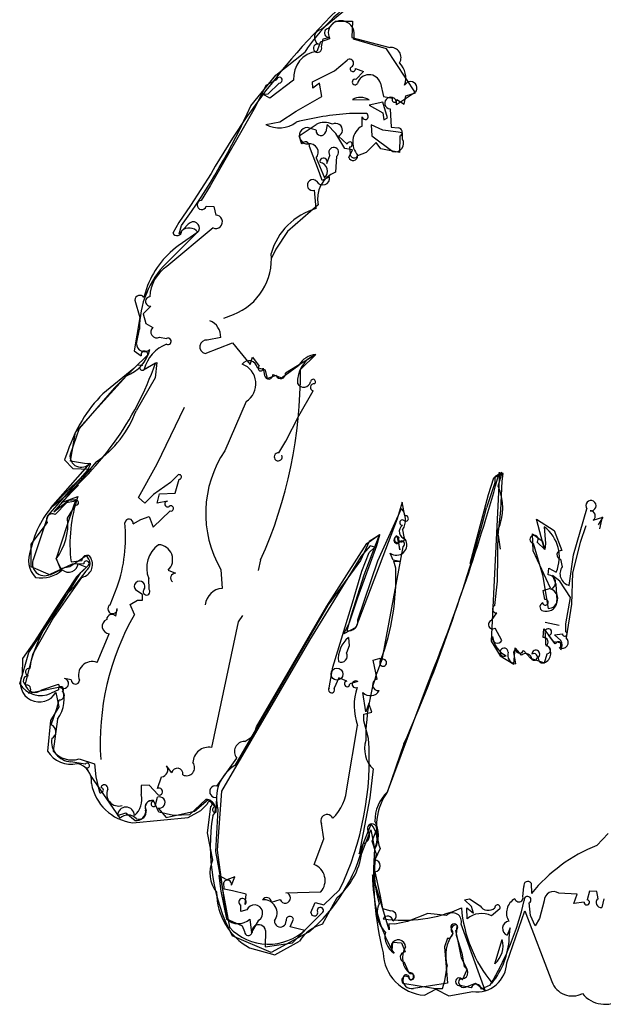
# Model space of a CAD drawing. Extents: x -1.41 to 6.2, y -5.19 to 2.16.
# Tile 2 of 15: x -1.41 to -0.42, y -2.61 to -0.95. Entities that reach past the tile are written whole.
import ezdxf

# ---------------------------------------------------------------- set-up
doc = ezdxf.new("R2010")
doc.units = 0

msp = doc.modelspace()

# ---------------------------------------------------------------- linework, layer by layer
at = {"layer": 'Default', "color": 7, "linetype": 'CONTINUOUS'}
for p, q in [((-0.840736, -0.919627), (-0.896467, -0.96593)), ((-0.885309, -0.964201), (-0.872912, -0.951803)), ((-0.872912, -0.951803), (-0.844645, -0.95169)), ((-0.844645, -0.95169), (-0.845674, -0.979201)), ((-0.893861, -0.981531), (-0.882846, -0.978945)), ((-0.898379, -0.986358), (-0.904278, -1.002722)), ((-0.898379, -0.986358), (-0.882721, -0.981248)), ((-0.896745, -0.995046), (-0.893861, -0.981531)), ((-0.845674, -0.979201), (-0.781578, -0.996018)), ((-0.787039, -0.998377), (-0.84298, -0.982136)), ((-0.973469, -1.042932), (-0.924902, -1.003793)), ((-0.738203, -1.072826), (-0.787039, -0.998377)), ((-0.874492, -1.035448), (-0.853674, -1.017394)), ((-1.015764, -1.094655), (-0.973469, -1.042932)), ((-0.911703, -1.054071), (-0.874492, -1.035448)), ((-0.839535, -1.031534), (-0.825788, -1.036782)), ((-0.825788, -1.036782), (-0.839068, -1.049953)), ((-0.990539, -1.060002), (-1.008308, -1.09683)), ((-0.972641, -1.050512), (-0.990539, -1.060002)), ((-0.986374, -1.074321), (-0.967812, -1.056131)), ((-0.943644, -1.050964), (-0.983688, -1.081428)), ((-0.911117, -1.064873), (-0.911703, -1.054071)), ((-0.899825, -1.056216), (-0.911117, -1.064873)), ((-0.896045, -1.078679), (-0.899825, -1.056216)), ((-0.797049, -1.056423), (-0.792247, -1.078924)), ((-0.995387, -1.074885), (-0.986374, -1.074321)), ((-0.983688, -1.081428), (-0.995387, -1.074885)), ((-0.939488, -1.103292), (-0.896045, -1.078679)), ((-0.738271, -1.071721), (-0.770424, -1.092694)), ((-0.757392, -1.091422), (-0.754493, -1.077839)), ((-0.754493, -1.077839), (-0.738203, -1.072826)), ((-0.844639, -1.083808), (-0.816547, -1.084507)), ((-0.793036, -1.088257), (-0.816355, -1.093236)), ((-0.816355, -1.093236), (-0.793168, -1.106202)), ((-0.785379, -1.114673), (-0.793036, -1.088257)), ((-0.792247, -1.078924), (-0.776847, -1.081829)), ((-0.769402, -1.08383), (-0.757392, -1.091422)), ((-1.008308, -1.09683), (-1.084458, -1.229346)), ((-0.966888, -1.12148), (-0.939488, -1.103292)), ((-0.820741, -1.107687), (-0.849203, -1.107392)), ((-0.793168, -1.106202), (-0.791542, -1.11829)), ((-0.781101, -1.099773), (-0.779186, -1.130452)), ((-0.990707, -1.125825), (-0.966888, -1.12148)), ((-0.934324, -1.145206), (-0.905413, -1.125726)), ((-0.887012, -1.126236), (-0.889534, -1.138561)), ((-0.872345, -1.140956), (-0.887012, -1.126236)), ((-0.828267, -1.128507), (-0.828045, -1.113236)), ((-0.81304, -1.12675), (-0.811641, -1.145091)), ((-0.793168, -1.135574), (-0.81304, -1.12675)), ((-0.791542, -1.11829), (-0.785379, -1.114673)), ((-0.905798, -1.135787), (-0.920492, -1.131023)), ((-0.857584, -1.166275), (-0.872345, -1.140956)), ((-0.811641, -1.145091), (-0.776184, -1.171733)), ((-0.771331, -1.138378), (-0.793168, -1.135574)), ((-0.779186, -1.130452), (-0.76761, -1.131855)), ((-0.759848, -1.139956), (-0.771331, -1.138378)), ((-0.760057, -1.150492), (-0.759848, -1.139956)), ((-0.930092, -1.159091), (-0.934324, -1.145206)), ((-0.868093, -1.145631), (-0.853223, -1.158834)), ((-0.80449, -1.156188), (-0.821111, -1.173374)), ((-0.796428, -1.167206), (-0.80449, -1.156188)), ((-0.764409, -1.145564), (-0.76513, -1.173145)), ((-0.899925, -1.207464), (-0.916848, -1.163147)), ((-0.887924, -1.191948), (-0.882473, -1.177971)), ((-0.844646, -1.168793), (-0.857584, -1.166275)), ((-0.850857, -1.181546), (-0.844646, -1.168793)), ((-0.849348, -1.163852), (-0.848558, -1.174868)), ((-0.821111, -1.173374), (-0.835815, -1.178694)), ((-0.76513, -1.173145), (-0.796428, -1.167206)), ((-0.905769, -1.182294), (-0.891618, -1.215791)), ((-0.871599, -1.179737), (-0.872965, -1.206416)), ((-0.895584, -1.220199), (-0.899925, -1.207464)), ((-0.883107, -1.214043), (-0.895584, -1.220199)), ((-1.084458, -1.229346), (-1.099627, -1.253943)), ((-0.90593, -1.267789), (-0.908382, -1.236913)), ((-1.091102, -1.263859), (-1.07845, -1.264159)), ((-1.07845, -1.264159), (-1.074782, -1.278631)), ((-0.902424, -1.261376), (-0.953927, -1.306234)), ((-1.121207, -1.294033), (-1.13679, -1.310078)), ((-1.103483, -1.304971), (-1.158006, -1.359461)), ((-1.079505, -1.300262), (-1.157345, -1.365424)), ((-1.13679, -1.310078), (-1.13266, -1.296404)), ((-0.953927, -1.306234), (-0.973594, -1.335936)), ((-0.973594, -1.335936), (-0.98138, -1.352284)), ((-1.184249, -1.431943), (-1.19741, -1.445311)), ((-1.19741, -1.445311), (-1.192898, -1.461581)), ((-1.061172, -1.452554), (-1.04515, -1.446326)), ((-1.208728, -1.495415), (-1.203515, -1.470912)), ((-1.192898, -1.461581), (-1.18113, -1.468025)), ((-1.169737, -1.484524), (-1.15787, -1.486599)), ((-1.066675, -1.484979), (-1.089247, -1.489381)), ((-1.093069, -1.511768), (-1.046744, -1.494077)), ((-1.046744, -1.494077), (-1.016893, -1.530579)), ((-1.016893, -1.530579), (-1.01327, -1.517939)), ((-1.01327, -1.517939), (-1.001573, -1.533325)), ((-0.906844, -1.514407), (-0.957291, -1.5453)), ((-0.906264, -1.513733), (-0.932282, -1.539147)), ((-1.207128, -1.531104), (-1.245538, -1.56956)), ((-1.207128, -1.531104), (-1.198261, -1.531896)), ((-1.176818, -1.528497), (-1.196607, -1.539829)), ((-1.195652, -1.538438), (-1.174261, -1.52698)), ((-1.174261, -1.52698), (-1.176923, -1.552899)), ((-0.991023, -1.540165), (-1.004817, -1.535947)), ((-0.994776, -1.536521), (-0.992657, -1.548961)), ((-0.987915, -1.554046), (-0.991023, -1.540165)), ((-0.96438, -1.552843), (-0.934762, -1.531465)), ((-1.311333, -1.644739), (-1.225616, -1.549638)), ((-1.176923, -1.552899), (-1.209367, -1.608509)), ((-0.972985, -1.549251), (-0.987915, -1.554046)), ((-0.978736, -1.547244), (-0.96438, -1.552843)), ((-1.245538, -1.56956), (-1.305168, -1.638618)), ((-0.934872, -1.617163), (-0.910915, -1.57492)), ((-1.023694, -1.592933), (-1.059606, -1.675899)), ((-1.17386, -1.697842), (-1.127485, -1.60235)), ((-0.956708, -1.659543), (-0.934872, -1.617163)), ((-1.305168, -1.638618), (-1.320667, -1.682098)), ((-1.320108, -1.693265), (-1.311333, -1.644739)), ((-0.968845, -1.67942), (-0.956708, -1.659543)), ((-1.357882, -1.785613), (-1.29104, -1.709343)), ((-1.287309, -1.69671), (-1.353761, -1.772064)), ((-1.276503, -1.694806), (-1.32605, -1.753781)), ((-1.296233, -1.697144), (-1.320108, -1.693265)), ((-1.285365, -1.697897), (-1.296233, -1.697144)), ((-1.29104, -1.709343), (-1.285365, -1.697897)), ((-1.20498, -1.75489), (-1.17386, -1.697842)), ((-1.140367, -1.718702), (-1.151005, -1.729587)), ((-1.143131, -1.747361), (-1.136383, -1.723939)), ((-0.606557, -1.72209), (-0.615947, -1.750345)), ((-0.596742, -1.712055), (-0.6109, -1.996735)), ((-0.590571, -1.714134), (-0.606557, -1.72209)), ((-0.604186, -1.719907), (-0.604663, -1.730043)), ((-0.591893, -1.712503), (-0.604186, -1.719907)), ((-0.598799, -1.735752), (-0.591893, -1.712503)), ((-0.592196, -1.727117), (-0.590571, -1.714134)), ((-1.306226, -1.733957), (-1.334805, -1.763182)), ((-1.151005, -1.729587), (-1.180189, -1.749342)), ((-0.604663, -1.730043), (-0.618318, -1.77234)), ((-0.594468, -1.776018), (-0.592196, -1.727117)), ((-1.32605, -1.753781), (-1.347904, -1.77904)), ((-1.334805, -1.763182), (-1.307397, -1.752866)), ((-1.322731, -1.759223), (-1.311037, -1.757954)), ((-1.311037, -1.757954), (-1.315957, -1.772453)), ((-1.194805, -1.764225), (-1.20498, -1.75489)), ((-1.180189, -1.749342), (-1.194805, -1.764225)), ((-1.173854, -1.764419), (-1.169908, -1.748399)), ((-1.169908, -1.748399), (-1.143131, -1.747361)), ((-0.615947, -1.750345), (-0.64665, -1.866343)), ((-1.347904, -1.77904), (-1.322731, -1.759223)), ((-1.326606, -1.763766), (-1.345854, -1.783346)), ((-1.314604, -1.761579), (-1.326606, -1.763766)), ((-1.315957, -1.772453), (-1.325227, -1.801005)), ((-1.324929, -1.789703), (-1.31172, -1.76771)), ((-1.156511, -1.760896), (-1.173854, -1.764419)), ((-0.801827, -1.861268), (-0.761767, -1.773375)), ((-0.760455, -1.762778), (-0.769232, -1.790757)), ((-0.755981, -1.785409), (-0.760455, -1.762778)), ((-0.472079, -1.851585), (-0.449334, -1.773707)), ((-1.357882, -1.785613), (-1.382463, -1.857782)), ((-1.214299, -1.799057), (-1.20146, -1.791985)), ((-1.20146, -1.791985), (-1.187426, -1.786687)), ((-1.187426, -1.786687), (-1.180547, -1.804523)), ((-1.180547, -1.804523), (-1.151649, -1.777371)), ((-0.769232, -1.790757), (-0.838864, -1.973848)), ((-0.599068, -1.818311), (-0.594468, -1.776018)), ((-0.520733, -1.842099), (-0.534095, -1.791031)), ((-0.534095, -1.791031), (-0.504311, -1.810577)), ((-0.438488, -1.792659), (-0.422478, -1.787651)), ((-0.422478, -1.787651), (-0.4301, -1.800628)), ((-0.427444, -1.807414), (-0.42274, -1.78742)), ((-1.359123, -1.796968), (-1.386723, -1.833592)), ((-1.325227, -1.801005), (-1.343933, -1.857763)), ((-0.599962, -1.895727), (-0.599069, -1.808885)), ((-0.521069, -1.804056), (-0.518845, -1.832366)), ((-0.451135, -1.802336), (-0.460397, -1.830495)), ((-0.820484, -1.832082), (-0.798631, -1.816955)), ((-0.798138, -1.817614), (-0.816526, -1.828795)), ((-0.798631, -1.816955), (-0.807061, -1.838188)), ((-0.803564, -1.835356), (-0.798138, -1.817614)), ((-0.769456, -1.819225), (-0.764502, -1.842773)), ((-0.760014, -1.80915), (-0.757727, -1.82088)), ((-0.599068, -1.818311), (-0.595415, -1.841701)), ((-0.539564, -1.84443), (-0.540834, -1.815933)), ((-0.540834, -1.815933), (-0.524225, -1.828035)), ((-0.504311, -1.810577), (-0.491689, -1.844056)), ((-1.386723, -1.833592), (-1.38676, -1.87106)), ((-0.887597, -1.937584), (-0.820484, -1.832082)), ((-0.835379, -1.923443), (-0.803564, -1.835356)), ((-0.816526, -1.828795), (-0.830979, -1.860698)), ((-0.814891, -1.83628), (-0.829816, -1.853332)), ((-0.807061, -1.838188), (-0.825546, -1.885843)), ((-0.816303, -1.847434), (-0.806986, -1.838434)), ((-0.806986, -1.838434), (-0.814891, -1.83628)), ((-0.759782, -1.837964), (-0.795063, -2.028492)), ((-0.764502, -1.842773), (-0.766312, -1.830954)), ((-0.539983, -1.831897), (-0.524083, -1.885148)), ((-0.520204, -1.842504), (-0.533019, -1.829781)), ((-0.524225, -1.828035), (-0.520733, -1.842099)), ((-0.518845, -1.832366), (-0.520204, -1.842504)), ((-0.460397, -1.830495), (-0.473678, -1.881701)), ((-1.343933, -1.857763), (-1.337062, -1.874251)), ((-1.334927, -1.876005), (-1.343909, -1.857789)), ((-1.320794, -1.871059), (-1.293925, -1.852955)), ((-0.829816, -1.853332), (-0.916985, -1.995257)), ((-0.828599, -1.878586), (-0.816303, -1.847434)), ((-0.775679, -1.860573), (-0.780988, -1.8487)), ((-0.51048, -1.907564), (-0.539564, -1.84443)), ((-0.493709, -1.858614), (-0.490823, -1.871307)), ((-0.478936, -1.902728), (-0.472079, -1.851585)), ((-1.38676, -1.87106), (-1.353982, -1.885172)), ((-1.317333, -1.86695), (-1.354609, -1.884605)), ((-1.337062, -1.874251), (-1.320794, -1.871059)), ((-1.318809, -1.863389), (-1.300565, -1.860977)), ((-1.297482, -1.866294), (-1.317333, -1.86695)), ((-1.302337, -1.880888), (-1.289268, -1.868487)), ((-1.00316, -1.877728), (-0.998941, -1.859693)), ((-0.830979, -1.860698), (-0.886054, -1.936175)), ((-0.835265, -1.960915), (-0.801827, -1.861268)), ((-0.764798, -1.862639), (-0.775679, -1.860573)), ((-0.771621, -1.873944), (-0.774916, -1.861914)), ((-0.774916, -1.861914), (-0.764798, -1.862639)), ((-0.514654, -1.885277), (-0.51357, -1.873578)), ((-0.51357, -1.873578), (-0.500902, -1.880424)), ((-1.353982, -1.885172), (-1.334927, -1.876005)), ((-1.301345, -1.889355), (-1.348288, -1.957112)), ((-1.334072, -1.93151), (-1.302337, -1.880888)), ((-1.293978, -1.878714), (-1.314919, -1.905559)), ((-1.187369, -1.90995), (-1.187988, -1.891132)), ((-1.155132, -1.877363), (-1.142745, -1.882292)), ((-1.066484, -1.876019), (-1.064258, -1.90788)), ((-0.825546, -1.885843), (-0.846521, -1.952738)), ((-0.844625, -1.932143), (-0.828599, -1.878586)), ((-0.524083, -1.885148), (-0.514656, -1.941768)), ((-0.494914, -1.895513), (-0.507249, -1.886149)), ((-0.507249, -1.886149), (-0.501666, -1.90086)), ((-0.473678, -1.881701), (-0.475291, -1.934221)), ((-1.252749, -1.935413), (-1.240995, -1.905047)), ((-0.604392, -1.93652), (-0.599962, -1.895727)), ((-0.523053, -1.911358), (-0.51048, -1.907564)), ((-0.501666, -1.90086), (-0.499871, -1.928231)), ((-0.476879, -1.923238), (-0.494914, -1.895513)), ((-1.198206, -1.918052), (-1.209718, -1.910953)), ((-1.198206, -1.927778), (-1.198206, -1.918052)), ((-0.84956, -1.965536), (-0.835379, -1.923443)), ((-0.520378, -1.92675), (-0.523053, -1.911358)), ((-0.484734, -1.967801), (-0.476879, -1.923238)), ((-1.390121, -2.015843), (-1.334072, -1.93151)), ((-1.219336, -1.935212), (-1.206871, -1.927951)), ((-1.212022, -1.951945), (-1.219336, -1.935212)), ((-1.206871, -1.927951), (-1.198206, -1.927778)), ((-0.886054, -1.936175), (-1.042718, -2.206215)), ((-1.006232, -2.141073), (-0.887597, -1.937584)), ((-0.877776, -2.040897), (-0.844625, -1.932143)), ((-0.475291, -1.934221), (-0.484425, -1.990991)), ((-1.348288, -1.957112), (-1.383988, -2.019138)), ((-1.243512, -1.954773), (-1.240946, -1.941813)), ((-1.029866, -1.95338), (-1.037075, -1.964069)), ((-0.846521, -1.952738), (-0.854069, -1.979519)), ((-0.610263, -1.961747), (-0.601241, -1.948869)), ((-1.037075, -1.964069), (-1.082099, -2.176002)), ((-0.858764, -1.984426), (-0.84956, -1.965536)), ((-0.838864, -1.973848), (-0.858764, -1.984426)), ((-0.592425, -1.995533), (-0.603914, -1.974807)), ((-0.495822, -1.970292), (-0.519371, -1.965339)), ((-0.484849, -1.981271), (-0.484734, -1.967801)), ((-1.275127, -2.032843), (-1.254598, -1.98436)), ((-0.851407, -1.990404), (-0.850212, -2.004607)), ((-0.523129, -1.990562), (-0.521788, -1.976042)), ((-0.521788, -1.976042), (-0.505989, -1.997576)), ((-0.519391, -1.984174), (-0.518956, -2.00219)), ((-0.50263, -2.001579), (-0.513465, -1.98736)), ((-0.50374, -1.986253), (-0.490315, -1.984532)), ((-0.493195, -1.995608), (-0.50374, -1.986253)), ((-0.916985, -1.995257), (-1.065343, -2.24947)), ((-0.850212, -2.004607), (-0.854281, -2.016592)), ((-0.6109, -1.996735), (-0.595347, -2.021404)), ((-0.505989, -1.997576), (-0.493749, -1.99931)), ((-0.493749, -1.99931), (-0.493132, -2.01151)), ((-1.405545, -2.068707), (-1.390121, -2.015843)), ((-1.383988, -2.019138), (-1.396188, -2.069051)), ((-0.595347, -2.021404), (-0.572525, -2.035432)), ((-0.569487, -2.008811), (-0.573025, -2.015713)), ((-0.573025, -2.015713), (-0.569347, -2.035208)), ((-0.572525, -2.035432), (-0.57001, -2.008312)), ((-0.559388, -2.020204), (-0.569487, -2.008811)), ((-0.556109, -2.012841), (-0.544292, -2.025271)), ((-0.520807, -2.033077), (-0.515977, -2.018311)), ((-1.386803, -2.031073), (-1.388237, -2.042885)), ((-0.883812, -2.075507), (-0.877776, -2.040897)), ((-0.809617, -2.028776), (-0.79782, -2.025568)), ((-0.802625, -2.060663), (-0.809617, -2.028776)), ((-0.79782, -2.025568), (-0.798525, -2.035162)), ((-0.544292, -2.025271), (-0.520807, -2.033077)), ((-1.390937, -2.084628), (-1.334388, -2.073197)), ((-1.368327, -2.078586), (-1.340239, -2.069203)), ((-1.318488, -2.061897), (-1.330147, -2.059749)), ((-0.867554, -2.058884), (-0.875168, -2.076005)), ((-0.85409, -2.064516), (-0.867554, -2.058884)), ((-0.83543, -2.065078), (-0.849029, -2.068722)), ((-0.785512, -2.250842), (-0.718078, -2.06969)), ((-1.340196, -2.079056), (-1.352257, -2.084327)), ((-0.821977, -2.115876), (-0.826919, -2.083552)), ((-1.343059, -2.110203), (-1.338864, -2.095885)), ((-0.816701, -2.10209), (-0.821977, -2.115876)), ((-0.811724, -2.116674), (-0.816701, -2.10209)), ((-1.352467, -2.137799), (-1.343059, -2.110203)), ((-0.82554, -2.119998), (-0.811724, -2.116674)), ((-0.82538, -2.131184), (-0.82554, -2.119998)), ((-1.341691, -2.128215), (-1.349048, -2.182188)), ((-0.853518, -2.242246), (-0.835938, -2.138942)), ((-0.817401, -2.160756), (-0.82538, -2.131184)), ((-1.02614, -2.165679), (-1.010724, -2.155682)), ((-1.010724, -2.155682), (-1.006232, -2.141073)), ((-0.757803, -2.170153), (-0.78544, -2.250265)), ((-1.295208, -2.203955), (-1.319337, -2.200011)), ((-1.305153, -2.195243), (-1.279684, -2.20375)), ((-1.279684, -2.20375), (-1.277256, -2.225548)), ((-1.149267, -2.218799), (-1.157977, -2.206779)), ((-1.073361, -2.240984), (-1.039524, -2.193841)), ((-1.286138, -2.222751), (-1.292471, -2.210359)), ((-1.2363, -2.295264), (-1.286138, -2.222751)), ((-0.809588, -2.212144), (-0.815294, -2.260876)), ((-1.277256, -2.225548), (-1.271236, -2.251702)), ((-1.200497, -2.239931), (-1.200553, -2.255258)), ((-1.187063, -2.239769), (-1.200497, -2.239931)), ((-1.172125, -2.256024), (-1.187063, -2.239769)), ((-1.173432, -2.245346), (-1.166363, -2.225612)), ((-1.065343, -2.24947), (-1.072736, -2.349175)), ((-1.170792, -2.285019), (-1.180111, -2.265261)), ((-1.17705, -2.274783), (-1.173231, -2.259772)), ((-1.091566, -2.26343), (-1.119379, -2.289709)), ((-1.110622, -2.283175), (-1.087593, -2.263879)), ((-1.087593, -2.263879), (-1.075685, -2.27611)), ((-1.074005, -2.285234), (-1.072988, -2.259732)), ((-0.815294, -2.260876), (-0.833069, -2.355099)), ((-1.240625, -2.290612), (-1.226819, -2.285944)), ((-1.226819, -2.285944), (-1.211089, -2.29922)), ((-1.171859, -2.278059), (-1.158757, -2.293889)), ((-1.146168, -2.29043), (-1.170792, -2.285019)), ((-1.158757, -2.293889), (-1.110622, -2.283175)), ((-1.119379, -2.289709), (-1.146168, -2.29043)), ((-1.071201, -2.28048), (-1.075571, -2.351577)), ((-0.892657, -2.329895), (-0.896663, -2.304222)), ((-0.833069, -2.355099), (-0.813153, -2.305564)), ((-0.811062, -2.334073), (-0.804414, -2.316432)), ((-0.432628, -2.341252), (-0.413297, -2.321243)), ((-0.908895, -2.37352), (-0.892657, -2.329895)), ((-0.804699, -2.354803), (-0.811062, -2.334073)), ((-1.075571, -2.351577), (-1.052062, -2.479174)), ((-1.072736, -2.349175), (-1.056776, -2.465032)), ((-0.797691, -2.346485), (-0.806673, -2.365368)), ((-0.806495, -2.385776), (-0.798489, -2.423994)), ((-1.056134, -2.398872), (-1.069782, -2.392067)), ((-1.069782, -2.392067), (-1.066139, -2.418219)), ((-1.06077, -2.414886), (-1.061468, -2.403508)), ((-1.042634, -2.394321), (-1.056134, -2.398872)), ((-1.048623, -2.407867), (-1.042634, -2.394321)), ((-0.782466, -2.483648), (-0.810927, -2.390767)), ((-0.543394, -2.404649), (-0.542641, -2.421877)), ((-1.066139, -2.418219), (-1.056776, -2.465032)), ((-1.046609, -2.41758), (-1.06077, -2.414886)), ((-1.023977, -2.423189), (-1.046609, -2.41758)), ((-0.956743, -2.420875), (-0.897671, -2.419284)), ((-0.892587, -2.441097), (-0.866075, -2.415753)), ((-0.557108, -2.427557), (-0.555528, -2.410275)), ((-0.465655, -2.423433), (-0.496517, -2.421796)), ((-0.445003, -2.418209), (-0.448495, -2.432563)), ((-0.432393, -2.418921), (-0.445003, -2.418209)), ((-0.430471, -2.430917), (-0.432393, -2.418921)), ((-1.025382, -2.440555), (-1.023977, -2.423189)), ((-0.981021, -2.436681), (-0.966335, -2.432327)), ((-0.914469, -2.45402), (-0.907515, -2.437385)), ((-0.907515, -2.437385), (-0.892587, -2.441097)), ((-0.798489, -2.423994), (-0.793597, -2.447417)), ((-0.655723, -2.433001), (-0.647267, -2.431347)), ((-0.64398, -2.444132), (-0.655723, -2.433001)), ((-0.647267, -2.431347), (-0.629424, -2.442759)), ((-0.544485, -2.459029), (-0.546793, -2.438034)), ((-0.52132, -2.434663), (-0.528934, -2.464555)), ((-0.471119, -2.438971), (-0.465655, -2.423433)), ((-0.453898, -2.436907), (-0.471119, -2.438971)), ((-0.420612, -2.431394), (-0.424148, -2.445911)), ((-1.032546, -2.452512), (-1.032775, -2.441861)), ((-1.022752, -2.449864), (-1.032546, -2.452512)), ((-0.923296, -2.482401), (-0.895726, -2.454917)), ((-0.793597, -2.447417), (-0.779734, -2.451526)), ((-0.717433, -2.455605), (-0.751415, -2.469144)), ((-0.685878, -2.459171), (-0.717433, -2.455605)), ((-0.651366, -2.465031), (-0.651572, -2.446191)), ((-0.651572, -2.446191), (-0.640639, -2.455148)), ((-0.640639, -2.455148), (-0.64398, -2.444132)), ((-0.59578, -2.447853), (-0.610144, -2.459779)), ((-1.056776, -2.465032), (-1.030677, -2.47656)), ((-1.017745, -2.465498), (-1.014482, -2.488595)), ((-1.014482, -2.488595), (-1.002328, -2.467152)), ((-0.949352, -2.478305), (-0.943689, -2.465384)), ((-0.751415, -2.469144), (-0.772859, -2.473837)), ((-0.536575, -2.476489), (-0.544485, -2.459029)), ((-0.528934, -2.464555), (-0.536575, -2.476489)), ((-1.030677, -2.47656), (-1.026436, -2.486472)), ((-0.991032, -2.48455), (-0.991498, -2.512009)), ((-0.918561, -2.487095), (-0.981449, -2.521597)), ((-0.924872, -2.48436), (-0.949352, -2.478305)), ((-0.94576, -2.50539), (-0.924872, -2.48436)), ((-0.783055, -2.473431), (-0.782466, -2.483648)), ((-0.772859, -2.473837), (-0.783055, -2.473431)), ((-0.666599, -2.4995), (-0.670021, -2.484475)), ((-0.668327, -2.475313), (-0.669704, -2.492343)), ((-0.620467, -2.5855), (-0.66118, -2.47363)), ((-0.578506, -2.480224), (-0.583549, -2.492516)), ((-0.58011, -2.497531), (-0.578506, -2.480224)), ((-0.981449, -2.521597), (-1.047348, -2.493316)), ((-0.991498, -2.512009), (-0.94576, -2.50539)), ((-0.777413, -2.518465), (-0.776233, -2.503919)), ((-0.776233, -2.503919), (-0.761714, -2.505069)), ((-0.761714, -2.505069), (-0.755507, -2.52072)), ((-0.684303, -2.497639), (-0.68903, -2.511827)), ((-0.669704, -2.492343), (-0.659818, -2.52245)), ((-0.660757, -2.530781), (-0.666599, -2.4995)), ((-0.604226, -2.540456), (-0.592193, -2.499495)), ((-0.68903, -2.511827), (-0.684365, -2.573489)), ((-0.659818, -2.52245), (-0.655929, -2.545321)), ((-0.757253, -2.537779), (-0.74927, -2.55569)), ((-0.650822, -2.550382), (-0.660757, -2.530781)), ((-0.68901, -2.569078), (-0.684627, -2.544495)), ((-0.658898, -2.567521), (-0.650822, -2.550382)), ((-0.692547, -2.582311), (-0.68901, -2.569078)), ((-0.75979, -2.573455), (-0.704375, -2.582174)), ((-0.684365, -2.573489), (-0.741623, -2.582107)), ((-0.704375, -2.582174), (-0.692547, -2.582311)), ((-0.644343, -2.581175), (-0.66264, -2.577006)), ((-0.650846, -2.57874), (-0.637148, -2.573457)), ((-0.637148, -2.573457), (-0.620467, -2.5855)), ((-0.612106, -2.57662), (-0.627329, -2.583391))]:
    msp.add_line(p, q, dxfattribs=at)
at = {"layer": 'Default', "color": 4, "linetype": 'CONTINUOUS'}
for p, q in [((-1.082768, -1.208326), (-1.117519, -1.262452)), ((-1.117519, -1.262452), (-1.13703, -1.291346)), ((-1.13703, -1.291346), (-1.147586, -1.309024)), ((-1.105362, -1.307465), (-1.138518, -1.330547)), ((-1.191825, -1.40271), (-1.196001, -1.417421)), ((-1.21165, -1.421845), (-1.203058, -1.451005)), ((-1.203058, -1.451005), (-1.212744, -1.507698)), ((-1.212744, -1.507698), (-1.200475, -1.515639)), ((-1.18955, -1.514269), (-1.213364, -1.537386)), ((-1.213364, -1.537386), (-1.265471, -1.580065)), ((-1.324295, -1.676242), (-1.330078, -1.691394)), ((-1.330078, -1.691394), (-1.316219, -1.706055)), ((-1.288081, -1.706976), (-1.34192, -1.760217)), ((-1.316219, -1.706055), (-1.288081, -1.706976)), ((-1.292968, -1.872205), (-1.309746, -1.888328)), ((-1.306693, -1.866348), (-1.292968, -1.872205)), ((-1.309746, -1.888328), (-1.345663, -1.943101)), ((-1.345663, -1.943101), (-1.380783, -1.997266)), ((-1.380783, -1.997266), (-1.40066, -2.025835)), ((-1.40066, -2.025835), (-1.401323, -2.05404)), ((-1.3447, -2.083248), (-1.33976, -2.107357)), ((-1.33976, -2.107357), (-1.353677, -2.130708)), ((-1.353677, -2.130708), (-1.358476, -2.182188)), ((-1.100069, -2.28205), (-1.089405, -2.27136)), ((-1.121542, -2.293857), (-1.100069, -2.28205)), ((-1.083617, -2.275257), (-1.089515, -2.319714)), ((-1.215059, -2.302935), (-1.121542, -2.293857)), ((-1.089515, -2.319714), (-1.080348, -2.366088)), ((-0.828597, -2.353946), (-0.813265, -2.315104)), ((-0.813265, -2.315104), (-0.807315, -2.346351)), ((-0.895081, -2.473933), (-0.870346, -2.429049)), ((-0.584367, -2.538758), (-0.554092, -2.451617)), ((-0.554092, -2.451617), (-0.50827, -2.570636)), ((-0.975373, -2.525728), (-0.933991, -2.502524)), ((-1.017951, -2.513486), (-0.975373, -2.525728)), ((-0.723078, -2.593479), (-0.704058, -2.583153)), ((-0.704058, -2.583153), (-0.682106, -2.594521)), ((-0.682106, -2.594521), (-0.641773, -2.587585))]:
    msp.add_line(p, q, dxfattribs=at)
at = {"layer": 'Default', "color": 7, "linetype": 'CONTINUOUS'}
msp.add_circle((-0.87058, -2.05243), 0.010078, dxfattribs=at)
at = {"layer": 'Default', "color": 4, "linetype": 'CONTINUOUS'}
for centre, radius, start, end in [((0.005692, -1.829002), 1.25299, 129.992145, 150.306786), ((-1.140386, -1.305017), 0.008239, 209.097196, 357.857728), ((-1.119723, -1.318483), 0.018101, 37.496447, 133.371316), ((-1.046847, -1.454035), 0.153795, 126.588388, 160.5051), ((-1.202955, -1.422715), 0.008739, 37.282584, 174.28671), ((-1.1952, -1.513463), 0.005707, 351.882421, 562.412656), ((-1.089385, -1.75384), 0.247394, 135.378353, 161.720007), ((-1.227088, -1.876341), 0.163314, 134.679528, 168.40265), ((-1.349108, -1.86019), 0.041462, 156.278773, 224.544612), ((-1.322928, -1.864217), 0.016374, 229.000162, 352.52313), ((-1.368626, -1.838778), 0.051484, 258.763593, 312.764064), ((-1.372462, -2.067578), 0.031879, 154.870225, 330.559184), ((-1.318718, -2.157716), 0.046687, 211.613255, 282.511955), ((-1.313983, -2.232454), 0.029652, 351.371833, 439.547428), ((-1.204843, -2.222461), 0.081119, 190.25473, 262.765233), ((-1.085263, -2.271455), 0.004143, 293.413796, 538.683117), ((-0.950869, -2.335132), 0.123711, 310.609209, 351.252365), ((-0.26533, -2.38976), 0.543721, 175.420775, 194.073494), ((-1.032305, -2.387429), 0.05257, 156.049322, 218.439865), ((-0.967674, -2.420388), 0.105807, 179.850203, 241.62944), ((-0.876361, -2.540181), 0.068842, 105.779156, 146.838353), ((-0.718458, -2.519302), 0.074321, 182.061341, 266.435704), ((-0.634966, -2.537429), 0.050616, 262.270466, 358.495206), ((-0.473825, -2.558416), 0.036549, 199.531286, 297.775913), ((-0.418436, -2.559352), 0.049571, 219.306816, 303.63421)]:
    msp.add_arc(centre, radius, start, end, dxfattribs=at)
at = {"layer": 'Default', "color": 7, "linetype": 'CONTINUOUS'}
for centre, radius, start, end in [((-0.639993, -1.193529), 0.342305, 123.516359, 146.33834), ((-0.865528, -0.971497), 0.019766, 126.769101, 209.56014), ((-0.863874, -0.97371), 0.022529, 338.038833, 486.769101), ((-0.895773, -0.978944), 0.013032, 93.054938, 243.293183), ((-0.884308, -0.971611), 0.007478, 97.691764, 281.274506), ((-0.903383, -0.99741), 0.007046, 75.594546, 379.601078), ((-0.899533, -1.046777), 0.044309, 96.146765, 185.422284), ((-0.77971, -1.013073), 0.017157, 328.607944, 456.251225), ((-0.849243, -1.022504), 0.006764, 296.562833, 490.932741), ((-0.843883, -1.032302), 0.004416, 121.920116, 370.017334), ((-0.790879, -1.047714), 0.036429, 340.766031, 404.876954), ((-0.816605, -1.062585), 0.020504, 17.489423, 163.489408), ((-0.967787, -1.051224), 0.004907, 269.704579, 531.647592), ((-0.84026, -1.054425), 0.004628, 75.081009, 329.732861), ((-0.746723, -1.064726), 0.010972, 320.387222, 512.81986), ((-2.057651, -0.625712), 1.142557, 324.054928, 335.767979), ((-0.83117, -1.107338), 0.027112, 57.359639, 119.788182), ((-0.780013, -1.089823), 0.010009, 343.329318, 623.759302), ((-0.773506, -1.084251), 0.004126, 144.056749, 365.858656), ((-0.813167, -1.61856), 0.512436, 94.032536, 104.244393), ((-0.82296, -1.112348), 0.005162, 189.903418, 424.547988), ((-0.967987, -1.084675), 0.047006, 241.095673, 307.676809), ((-0.891716, -1.153422), 0.030898, 63.990472, 116.313857), ((-0.872632, -1.135391), 0.011201, 293.905304, 479.612659), ((-0.812414, -1.155948), 0.031691, 120.015686, 223.964885), ((-0.920167, -1.144925), 0.013906, 91.338503, 274.080574), ((-0.897535, -1.13641), 0.008286, 175.692371, 344.950841), ((-0.767679, -1.139099), 0.007245, 296.827904, 449.450297), ((-0.923784, -1.162145), 0.007008, 351.778154, 514.164063), ((-0.91662, -1.172911), 0.014345, 319.147166, 460.270428), ((-0.84905, -1.159617), 0.004246, 265.981772, 529.368437), ((-0.772887, -1.157494), 0.014616, 256.966009, 388.621259), ((-0.876054, -1.172803), 0.008242, 302.71651, 578.836611), ((-0.841656, -1.175391), 0.006922, 175.668771, 338.317956), ((-0.89315, -1.188612), 0.0062, 327.44991, 553.751343), ((-0.901141, -1.204627), 0.014674, 310.46564, 442.287902), ((-0.843526, -1.179118), 0.007723, 198.321658, 363.152078), ((-0.855902, -1.250937), 0.04768, 110.970289, 192.647048), ((-0.911354, -1.228158), 0.009246, 45.934338, 288.753252), ((-0.894528, -1.216282), 0.011639, 206.71448, 371.091373), ((-1.098545, -1.261635), 0.007768, 98.00588, 343.366003), ((-0.876344, -1.373), 0.109291, 105.706187, 164.199217), ((-1.113019, -1.300594), 0.010492, 335.346984, 501.29747), ((-1.075032, -1.289907), 0.011279, 246.640257, 448.729357), ((-1.081552, -1.352662), 0.100489, 291.238544, 365.38008), ((-1.048226, -1.469305), 0.155297, 134.983163, 180.592843), ((-1.122461, -1.418872), 0.063825, 123.13131, 177.851629), ((-1.185563, -1.424252), 0.007802, 94.99113, 279.689918), ((-1.095427, -1.483487), 0.02879, 357.029169, 428.749302), ((-1.174381, -1.475547), 0.010107, 131.899331, 297.354292), ((-1.155554, -1.491475), 0.005398, 240.653367, 475.40527), ((-1.090466, -1.500693), 0.011377, 83.851962, 256.770682), ((-1.247742, -1.490302), 0.063328, 290.450152, 346.246502), ((-1.195241, -1.495322), 0.013487, 180.394744, 311.92159), ((-1.134894, -1.554561), 0.062862, 111.762207, 165.138609), ((-1.018875, -1.538435), 0.014277, 10.036073, 144.06122), ((-0.889185, -1.558882), 0.047853, 111.6559, 184.644244), ((-0.903489, -1.549959), 0.036332, 94.379331, 149.400401), ((-1.666771, -1.358618), 0.518568, 307.128534, 340.877291), ((-1.198637, -1.536113), 0.004234, 84.893384, 298.653378), ((-1.042429, -1.563141), 0.035193, 302.165398, 430.071372), ((-0.999142, -1.536981), 0.004391, 123.615725, 366.013063), ((-1.695041, -1.547313), 0.762803, 335.800547, 360.613387), ((-0.985711, -1.547987), 0.007014, 187.983192, 366.075401), ((-0.965462, -1.545988), 0.0082, 203.450209, 364.808783), ((-0.926644, -1.556717), 0.011885, 210.544675, 345.402165), ((-0.910981, -1.559572), 0.004164, 303.847179, 541.925005), ((-0.909285, -1.569071), 0.006072, 84.109916, 254.425964), ((-1.379899, -1.545105), 0.181938, 304.632101, 339.604653), ((-0.903206, -1.781453), 0.188686, 145.98471, 210.078268), ((-1.301947, -1.684745), 0.018906, 171.952441, 320.736764), ((-0.96958, -1.68616), 0.006779, 83.780551, 384.082089), ((-1.136691, -1.720039), 0.003912, 274.503013, 520.009937), ((-3.745014, -0.843325), 3.265931, 337.94464, 344.57377), ((-0.681552, -1.772013), 0.090349, 335.913793, 383.662468), ((-1.077058, -1.832501), 0.243716, 160.928236, 187.281297), ((-1.310766, -1.763518), 0.0043, 257.184704, 513.203148), ((-1.156075, -1.765661), 0.004785, 95.222426, 305.062882), ((-1.150583, -1.773064), 0.004437, 256.095248, 488.192062), ((-0.784413, -1.792415), 0.029586, 325.552893, 400.055557), ((-3.211123, -1.08659), 2.681956, 336.170286, 345.185521), ((-0.44249, -1.768426), 0.008645, 260.39643, 577.6502), ((-1.350578, -1.792018), 0.009875, 61.418545, 210.08686), ((-1.41844, -1.800324), 0.094112, 322.367224, 366.479722), ((-1.22132, -1.798122), 0.007083, 352.415593, 532.163561), ((-0.754903, -1.78997), 0.004687, 246.921684, 463.305628), ((-0.443733, -1.785679), 0.008731, 306.92038, 451.304942), ((-1.480273, -1.822284), 0.253187, 340.92013, 365.695721), ((-0.752617, -1.812024), 0.013021, 126.053896, 257.437033), ((-0.760307, -1.797008), 0.004489, 37.382402, 270.338277), ((-0.5596, -1.855078), 0.063937, 336.645562, 412.940372), ((-0.770666, -1.834108), 0.017873, 234.723699, 391.635179), ((-0.769013, -1.826624), 0.005641, 61.504758, 294.174984), ((-0.767524, -1.824993), 0.006083, 108.51073, 281.496188), ((-0.761764, -1.82412), 0.005177, 151.701271, 398.75372), ((-0.538231, -1.825147), 0.006973, 318.354616, 615.448388), ((-1.143402, -1.873221), 0.04805, 125.822682, 201.886406), ((-1.172765, -1.859401), 0.025171, 314.470649, 447.174837), ((-0.761662, -1.833101), 0.005214, 291.132265, 525.214072), ((-1.363458, -1.865921), 0.020674, 156.815971, 295.343498), ((-1.29238, -1.860411), 0.008205, 4.277767, 183.952963), ((-1.302051, -1.865818), 0.015215, 302.04806, 417.718146), ((-0.492463, -1.851368), 0.007353, 83.959714, 260.239973), ((-1.304888, -1.867547), 0.022094, 279.22765, 380.527304), ((-1.293041, -1.866138), 0.004444, 328.092526, 542.01046), ((-1.172742, -1.888788), 0.401395, 339.645686, 362.119346), ((-0.474555, -1.883111), 0.0201, 144.035367, 257.411593), ((-1.143051, -1.890289), 0.008003, 87.812051, 233.609499), ((-0.514276, -1.89772), 0.012449, 291.015688, 451.736386), ((-1.075291, -2.126141), 0.325696, 137.369881, 163.02867), ((-1.203326, -1.904627), 0.008993, 319.438957, 584.70204), ((-1.062109, -1.938398), 0.030593, 94.027581, 174.530509), ((-1.191745, -1.913468), 0.005614, 147.780862, 398.793253), ((-0.51508, -1.92513), 0.016644, 271.459946, 431.545786), ((-1.248914, -1.942425), 0.007992, 118.675091, 364.388677), ((-0.60228, -1.942558), 0.006396, 109.276613, 279.35174), ((-0.521393, -1.939066), 0.007074, 109.601304, 277.960309), ((-0.519157, -1.931324), 0.004734, 193.161581, 464.949492), ((-0.516918, -1.92935), 0.017084, 258.191528, 363.753228), ((-0.834695, -2.168592), 0.435099, 150.137231, 183.65522), ((-1.25017, -1.960414), 0.008727, 40.274211, 177.515636), ((-1.253706, -1.971662), 0.012729, 114.025579, 265.984384), ((-0.851677, -1.963131), 0.016561, 261.695761, 367.687515), ((-0.607951, -1.968696), 0.007324, 108.397943, 303.456943), ((-0.819514, -2.027414), 0.048856, 130.753381, 184.605531), ((-0.60015, -1.99181), 0.008575, 161.441516, 334.263577), ((-0.567644, -1.984624), 0.040878, 186.25845, 244.153268), ((-0.52246, -1.998326), 0.007792, 302.838543, 454.920551), ((-0.514257, -1.981728), 0.005688, 278.003955, 565.473191), ((-0.490864, -1.998916), 0.01021, 241.107113, 410.908813), ((-0.486478, -1.984752), 0.003843, 176.717223, 424.921001), ((-0.527252, -2.017198), 0.017148, 289.597221, 421.067224), ((-0.517444, -2.011649), 0.006822, 282.418408, 456.656655), ((-0.497616, -2.002978), 0.005206, 290.452051, 524.403517), ((-0.506494, -2.003612), 0.015522, 329.410882, 391.03803), ((-0.863753, -2.021596), 0.010713, 245.405163, 387.847071), ((-0.588813, -2.01537), 0.006908, 0.843372, 298.979134), ((-0.567804, -2.020311), 0.014976, 160.321548, 264.086091), ((-0.562678, -2.009407), 0.007413, 171.50462, 332.403118), ((-0.552512, -2.028254), 0.010587, 2.482485, 130.503677), ((-0.538264, -2.023443), 0.005694, 229.843013, 488.689755), ((-0.535299, -2.018544), 0.00654, 339.003762, 543.988654), ((-0.523563, -2.02602), 0.007618, 137.643975, 285.714183), ((-1.283707, -2.053899), 0.022737, 67.829414, 202.864603), ((-0.472212, -2.163371), 0.349893, 157.32606, 180.139852), ((-0.792945, -2.033198), 0.005916, 199.396589, 485.851619), ((-1.391383, -2.063239), 0.008148, 90.740246, 247.861925), ((-1.389473, -2.049092), 0.006329, 78.736847, 251.433818), ((-1.370324, -2.047257), 0.041239, 211.342998, 295.983412), ((-1.379851, -2.066787), 0.016493, 187.890212, 314.32563), ((-1.394142, -2.078074), 0.007295, 296.061016, 452.44788), ((-1.388201, -2.094048), 0.057711, 323.698224, 381.179883), ((-1.335977, -2.077912), 0.004371, 300.467669, 555.161577), ((-1.331704, -2.068201), 0.008594, 186.697088, 439.559858), ((-1.311561, -2.062113), 0.006931, 178.218651, 354.864479), ((-0.853557, -2.069023), 0.004538, 96.744107, 363.797654), ((-0.839183, -2.069537), 0.005828, 49.904594, 296.099245), ((-0.800674, -2.070414), 0.009945, 101.313469, 278.193242), ((-1.337994, -2.088178), 0.007756, 263.557906, 416.915289), ((-0.879661, -2.078722), 0.005251, 142.237144, 391.163611), ((-0.744647, -2.105884), 0.097093, 161.310091, 199.906033), ((-0.81437, -2.071146), 0.017647, 224.671459, 328.913885), ((-1.356886, -2.149553), 0.012557, 295.330684, 429.395391), ((-1.31777, -2.165931), 0.034116, 171.524879, 267.366782), ((-1.026273, -2.182877), 0.017199, 89.558016, 219.604465), ((-1.322391, -2.196506), 0.506255, 334.33703, 364.049348), ((-0.777387, -2.17814), 0.046832, 162.715629, 226.560465), ((-1.31738, -2.156032), 0.041073, 219.555028, 287.319418), ((-1.086744, -2.202373), 0.026777, 80.01052, 178.286827), ((-1.29188, -2.20632), 0.004083, 261.677159, 504.611519), ((-1.167622, -2.213767), 0.011911, 276.069851, 395.926111), ((-1.124148, -2.210038), 0.013597, 242.547498, 398.508677), ((-1.00844, -2.261957), 0.065437, 121.589037, 196.443722), ((-1.139857, -2.220538), 0.009569, 350.580188, 529.531899), ((-1.262932, -2.245205), 0.006206, 351.210295, 524.315724), ((-1.268908, -2.247946), 0.004419, 238.202456, 449.98904), ((-1.238656, -2.254722), 0.020064, 154.717813, 287.35663), ((-1.234274, -2.263832), 0.034794, 309.794693, 374.266044), ((-1.170392, -2.250393), 0.005892, 252.888493, 481.066169), ((-1.075556, -2.250406), 0.009674, 76.88503, 285.395076), ((-0.933405, -2.237999), 0.08, 314.228422, 356.956609), ((-0.740845, -2.299101), 0.065757, 132.785781, 181.113196), ((-0.699807, -2.310058), 0.104443, 145.075517, 200.412711), ((-1.183635, -2.276725), 0.010667, 66.283506, 206.338487), ((-1.182137, -2.276756), 0.011671, 80.006056, 206.606519), ((-1.179652, -2.271297), 0.00435, 85.941103, 306.747365), ((-1.16991, -2.268718), 0.009542, 258.214997, 470.369229), ((-1.091849, -2.279804), 0.016376, 315.737091, 449.010212), ((-1.226314, -2.290881), 0.014313, 1.264425, 178.920993), ((-1.222994, -2.308947), 0.019085, 42.212227, 134.198605), ((-1.208782, -2.283649), 0.015741, 261.572556, 368.002489), ((-1.204412, -2.284796), 0.01217, 248.569694, 373.365204), ((-1.075654, -2.280821), 0.004711, 90.373984, 290.487908), ((-0.887285, -2.299448), 0.010523, 23.069824, 206.978143), ((-0.758888, -2.342836), 0.325352, 170.874108, 207.549655), ((-0.811467, -2.31281), 0.007929, 332.81968, 570.254992), ((-0.839407, -2.330713), 0.036356, 333.071022, 403.768256), ((-0.847831, -2.323425), 0.047244, 329.8163, 389.197403), ((-0.829749, -2.324698), 0.013893, 286.738901, 394.619558), ((-1.09551, -2.273505), 0.277365, 309.640048, 346.553772), ((-0.628891, -2.386361), 0.178618, 169.823737, 197.079227), ((-0.331957, -2.593986), 0.272046, 111.718745, 140.75439), ((-0.807954, -2.375584), 0.010296, 278.144532, 442.855278), ((-0.919252, -2.400318), 0.02873, 318.689955, 428.869569), ((-1.055287, -2.406398), 0.006824, 347.570864, 514.942471), ((-0.547416, -2.389856), 0.263513, 180.198062, 209.212988), ((-0.54889, -2.408694), 0.006824, 36.353959, 193.39662), ((-0.957917, -2.429634), 0.008838, 197.741829, 442.368501), ((-0.505745, -2.434345), 0.015577, 53.671637, 181.16876), ((-1.029906, -2.436523), 0.00606, 318.291754, 601.741115), ((-0.989356, -2.437299), 0.008358, 4.238023, 147.897102), ((-0.993988, -2.455105), 0.022383, 323.504598, 456.278846), ((-0.759124, -2.455135), 0.043671, 158.062796, 227.053995), ((-1.041339, -2.321985), 0.499079, 329.322152, 347.010572), ((-0.557443, -2.454909), 0.027339, 118.707633, 210.80995), ((-0.563789, -2.429453), 0.006945, 192.281182, 375.842048), ((-0.549354, -2.432785), 0.005841, 296.009018, 553.656931), ((-0.4494, -2.43697), 0.004499, 179.202683, 438.398628), ((-0.425306, -2.437569), 0.008422, 127.824956, 277.898448), ((-1.009892, -2.45538), 0.013993, 302.722506, 516.783661), ((-0.908799, -2.454345), 0.00568, 176.718292, 374.051511), ((-0.898659, -2.450654), 0.005175, 304.536574, 566.540627), ((-0.759874, -2.219838), 0.247393, 262.354378, 293.586199), ((-0.779327, -2.460103), 0.008586, 289.438327, 452.714438), ((-0.675358, -2.469524), 0.01476, 343.850342, 495.45865), ((-0.432245, -2.426698), 0.229501, 184.965537, 219.610278), ((-0.626809, -2.493377), 0.037504, 63.617775, 130.902208), ((-0.615376, -2.433849), 0.016635, 212.385355, 311.423732), ((-0.599873, -2.445957), 0.004511, 335.146152, 544.64601), ((-1.037013, -2.444492), 0.028504, 226.10339, 312.528167), ((-0.966243, -2.469001), 0.009768, 176.579071, 363.200753), ((-0.950034, -2.467154), 0.006586, 15.583783, 191.395145), ((-0.785074, -2.468906), 0.008633, 4.693382, 153.329209), ((-0.579157, -2.481056), 0.012272, 98.272813, 249.03315), ((-0.986077, -2.41686), 0.090758, 223.360788, 313.767925), ((-1.020065, -2.486858), 0.006382, 176.526903, 349.262804), ((-1.002427, -2.486209), 0.011515, 8.283561, 189.185788), ((-0.757191, -2.494693), 0.032582, 166.526389, 238.585131), ((-0.623607, -2.526586), 0.063594, 144.134643, 196.356387), ((-0.683971, -2.488659), 0.008986, 267.886861, 409.947197), ((-0.672853, -2.479333), 0.005871, 298.84807, 564.648717), ((-0.669913, -2.483206), 0.008051, 78.640436, 229.490667), ((-0.767275, -2.512436), 0.012202, 1.208723, 235.565544), ((-0.712278, -2.49015), 0.132374, 321.242253, 356.803621), ((-0.630636, -2.51045), 0.039973, 311.35367, 375.905787), ((-0.755355, -2.529355), 0.008636, 91.007206, 257.306802), ((-0.725499, -2.530543), 0.034815, 148.162645, 231.513104), ((-0.747519, -2.561638), 0.006201, 272.462887, 466.404045), ((-0.660679, -2.555224), 0.010983, 255.001977, 424.377256), ((-0.75433, -2.568842), 0.007148, 8.10548, 220.191011), ((-0.744999, -2.56794), 0.014564, 168.376519, 283.403109), ((-0.754002, -2.564486), 0.005287, 345.385489, 545.648868), ((-0.745316, -2.562388), 0.004952, 223.868527, 471.929071), ((-0.664409, -2.570828), 0.006427, 30.965938, 285.974916), ((-0.656361, -2.571479), 0.009118, 141.74542, 307.217931), ((-0.636021, -2.583703), 0.008698, 2.058817, 163.10061)]:
    msp.add_arc(centre, radius, start, end, dxfattribs=at)

doc.saveas('drawing.dxf')
